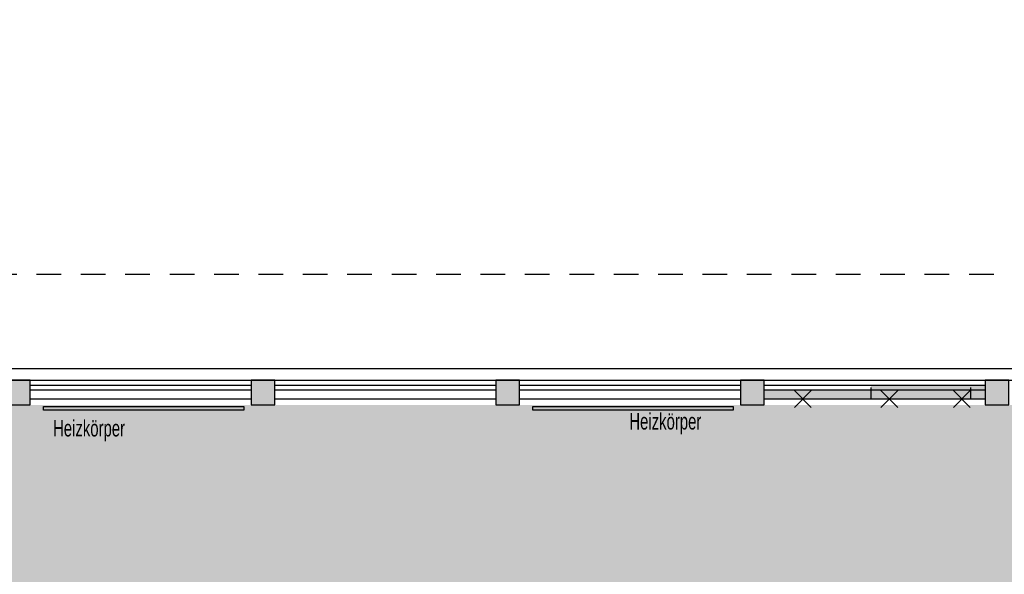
# Model space of a CAD drawing. Header units: metres. Extents: x -5 to 103, y -16 to 22.
# Tile 21 of 23: x 74.46 to 84.44, y 5.3 to 10.92. Entities that reach past the tile are written whole.
import ezdxf

# ---------------------------------------------------------------- set-up
doc = ezdxf.new("R2010")
doc.units = ezdxf.units.M
doc.header["$PDMODE"] = 65
doc.linetypes.add('AUSGEZOGEN', pattern=[0])
doc.linetypes.add('LINIE_2', pattern=[0.45, 0.25, -0.2])
for name, color, linetype, lineweight in [('XR$1$003METX_RAUMBESCHRIFTUNG_ENT', 7, 'Continuous', 13), ('XR$1$003STTXT_BAUTEILBESCHRIFTUNG', 7, 'Continuous', 13), ('XR$1$003UZ013_BETON_STAHLBETON', 8, 'Continuous', 13), ('XR$1$003WN111_ALLGEMEIN', 7, 'Continuous', 13), ('XR$1$004FE2DD_ZWEIDIMENSIONAL', 4, 'Continuous', 13), ('XR$1$004TT111_ALLGEMEIN', 7, 'Continuous', 13), ('XR$1$004TT2DD_ZWEIDIMENSIONAL', 4, 'Continuous', 13), ('XR$1$005BMENT_ENTWURF', 8, 'Continuous', 13), ('XR$2$STANDARD', 7, 'Continuous', 25)]:
    doc.layers.add(name, color=color, linetype=linetype, lineweight=lineweight)
doc.dimstyles.new('_DIMSTYLE_3', dxfattribs={"dimtxt": 0.75, "dimasz": 1, "dimexe": 0, "dimexo": 1e-06, "dimgap": 0.375, "dimtad": 0, "dimrnd": 0.01, "dimzin": 4, "dimdsep": 46, "dimtxsty": 'Standard', "dimblk1": 'ALL_ML_STRICH', "dimblk2": 'ALL_ML_STRICH', "dimsah": 1, "dimcen": 0, "dimse1": 1, "dimse2": 1, "dimadec": 0, "dimazin": 0, "dimtfac": 1, "dimtdec": 0, "dimtix": 1, "dimtmove": 2, "dimatfit": 3, "dimfxl": 1, "dimtzin": 0, "dimlwd": 0, "dimlwe": 25, "dimarcsym": 0})

# ---------------------------------------------------------------- blocks, each defined once
blk = doc.blocks.new('ALL_ML_STRICH')
at = {"color": 0, "linetype": 'ByBlock', "lineweight": -2}
for p, q in [((0, -0.5), (0, 0.5)), ((-0.3, -0.3), (0.3, 0.3)), ((-1, 0), (0.5, 0))]:
    blk.add_line(p, q, dxfattribs=at)
blk = doc.blocks.new('*D5')
at = {"layer": 'DEFPOINTS', "color": 0, "linetype": 'AUSGEZOGEN', "lineweight": 25}
for p in [(64.2385, 12.5385), (99.376, 7.2635), (102.7238, 7.2635)]:
    blk.add_point(p, dxfattribs=at)
at = {"layer": 'XR$2$STANDARD', "color": 0, "linetype": 'AUSGEZOGEN', "lineweight": -2}
for p, q in [((102.7238, 11.1135), (102.7238, 12.5385)), ((102.7238, 7.2635), (102.7238, 8.9635))]:
    blk.add_line(p, q, dxfattribs=at)
at = {"layer": 'XR$2$STANDARD', "color": 0, "linetype": 'AUSGEZOGEN', "lineweight": 25}
for p, rotation in [((102.7238, 12.5385), 90), ((102.7238, 7.2635), -90.00000000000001)]:
    blk.add_blockref('ALL_ML_STRICH', p, dxfattribs=dict(at, rotation=rotation))
at = {"layer": 'XR$2$STANDARD', "color": 0, "linetype": 'AUSGEZOGEN', "lineweight": 25, "insert": (102.7238, 10.0385), "char_height": 0.75, "width": 1.86375, "attachment_point": 5, "rotation": 90}
blk.add_mtext('\\W0.62;\\A1;{5.28\\H0.495000;\\S^ ;}', dxfattribs=at)
blk = doc.blocks.new('*D8')
at = {"layer": 'DEFPOINTS', "color": 0, "linetype": 'AUSGEZOGEN', "lineweight": 25}
for p in [(64.2385, 16.3042), (64.2385, 12.5385), (99.376, 7.2635)]:
    blk.add_point(p, dxfattribs=at)
at = {"layer": 'XR$2$STANDARD', "color": 0, "linetype": 'AUSGEZOGEN', "lineweight": -2}
for p, q in [((64.2385, 16.3042), (80.6197, 16.3042)), ((83.2135, 16.3042), (99.376, 16.3042))]:
    blk.add_line(p, q, dxfattribs=at)
at = {"layer": 'XR$2$STANDARD', "color": 0, "linetype": 'AUSGEZOGEN', "lineweight": 25, "rotation": 180}
blk.add_blockref('ALL_ML_STRICH', (64.2385, 16.3042), dxfattribs=at)
at = {"layer": 'XR$2$STANDARD', "color": 0, "linetype": 'AUSGEZOGEN', "lineweight": 25}
blk.add_blockref('ALL_ML_STRICH', (99.376, 16.3042), dxfattribs=at)
at = {"layer": 'XR$2$STANDARD', "color": 0, "linetype": 'AUSGEZOGEN', "lineweight": 25, "insert": (81.9166, 16.3042), "char_height": 0.75, "width": 2.329687, "attachment_point": 5}
blk.add_mtext('\\W0.62;\\A1;{35.14\\H0.495000;\\S^ ;}', dxfattribs=at)

msp = doc.modelspace()

# ---------------------------------------------------------------- hatches: boundary and pattern name
at = {"layer": 'XR$1$003METX_RAUMBESCHRIFTUNG_ENT', "linetype": 'AUSGEZOGEN', "lineweight": 25}
for points in [[(84.0967, 7.2135), (84.0967, 7.1885), (84.0967, 7.1635), (83.0867, 7.1635), (83.0867, 7.1885), (83.0867, 7.1892), (83.0867, 7.1899), (83.0867, 7.1906), (83.0867, 7.1913), (83.0867, 7.192), (83.0867, 7.1927), (83.0867, 7.1934), (83.0867, 7.1941), (83.0867, 7.1948), (83.0868, 7.1955), (83.0868, 7.1962), (83.0868, 7.1968), (83.0868, 7.1975), (83.0868, 7.1982), (83.0868, 7.1989), (83.0868, 7.1996), (83.0868, 7.2003), (83.0868, 7.201), (83.0868, 7.2017), (83.0868, 7.2024), (83.0868, 7.2031), (83.0868, 7.2038), (83.0869, 7.2045), (83.0869, 7.2052), (83.0869, 7.2059), (83.0869, 7.2066), (83.0869, 7.2073), (83.0869, 7.208), (83.0869, 7.2087), (83.0869, 7.2093), (83.087, 7.21), (83.087, 7.2107), (83.087, 7.2114), (83.087, 7.2121), (83.087, 7.2128), (83.087, 7.2135)], [(84.246, 7.2135), (84.246, 7.1635), (84.0967, 7.1635), (84.0967, 7.1885), (84.0967, 7.2135)], [(83.0867, 7.1635), (83.0867, 7.0735), (82.006, 7.0735), (82.006, 7.1635)], [(84.0967, 7.1635), (84.0967, 7.0735), (83.0867, 7.0735), (83.0867, 7.1635)], [(84.246, 7.1635), (84.246, 7.0735), (84.0967, 7.0735), (84.0967, 7.1635)]]:
    msp.add_hatch(color=0, dxfattribs=at).paths.add_polyline_path(points, flags=16)
at = {"layer": 'XR$1$004TT111_ALLGEMEIN', "linetype": 'AUSGEZOGEN', "lineweight": 25}
for points in [[(74.566, 7.2635), (74.566, 7.0135), (74.326, 7.0135), (74.326, 7.2635)], [(77.046, 7.2635), (77.046, 7.0135), (76.806, 7.0135), (76.806, 7.2635)], [(79.526, 7.2635), (79.526, 7.0135), (79.286, 7.0135), (79.286, 7.2635)], [(82.006, 7.2635), (82.006, 7.0135), (81.766, 7.0135), (81.766, 7.2635)], [(84.486, 7.2635), (84.486, 7.0135), (84.246, 7.0135), (84.246, 7.2635)]]:
    msp.add_hatch(color=0, dxfattribs=at).paths.add_polyline_path(points, flags=16)
at = {"layer": 'XR$2$STANDARD', "linetype": 'AUSGEZOGEN', "lineweight": 25, "true_color": 0xc4ffc4}
for points in [[(66.961, 7.0135), (66.961, 4.2585), (79.3343, 4.2585), (79.3343, 7.0135)], [(79.3843, 7.0135), (79.3343, 7.0135), (79.3343, 4.2585), (79.3843, 4.2585)], [(79.3843, 7.0135), (79.3843, 4.2585), (94.166, 4.2585), (94.166, 7.0135)]]:
    msp.add_hatch(color=254, dxfattribs=at).paths.add_polyline_path(points)

# ---------------------------------------------------------------- linework, layer by layer
at = {"layer": 'XR$1$003METX_RAUMBESCHRIFTUNG_ENT', "color": 0, "linetype": 'AUSGEZOGEN', "lineweight": 25}
for p, q in [((82.3127, 6.9885), (82.4827, 7.1585)), ((82.3127, 7.1585), (82.4827, 6.9885)), ((83.188, 6.9885), (83.3579, 7.1585)), ((83.188, 7.1585), (83.3579, 6.9885)), ((83.9239, 6.9885), (84.0938, 7.1585)), ((83.9239, 7.1585), (84.0938, 6.9885))]:
    msp.add_line(p, q, dxfattribs=at)
at = {"layer": 'XR$1$003STTXT_BAUTEILBESCHRIFTUNG', "color": 1, "linetype": 'AUSGEZOGEN', "lineweight": 25}
for p, q in [((64.281, 7.3835), (94.406, 7.3835)), ((64.646, 7.2635), (94.166, 7.2635)), ((74.566, 7.0735), (76.806, 7.0735)), ((77.046, 7.0735), (79.286, 7.0735)), ((79.526, 7.0735), (81.766, 7.0735)), ((82.006, 7.0735), (84.246, 7.0735))]:
    msp.add_line(p, q, dxfattribs=at)
at = {"layer": 'XR$1$003UZ013_BETON_STAHLBETON', "color": 0, "linetype": 'AUSGEZOGEN', "lineweight": 25}
for p, q in [((74.566, 7.2135), (76.806, 7.2135)), ((77.046, 7.2135), (79.286, 7.2135)), ((79.526, 7.2135), (81.766, 7.2135)), ((76.806, 7.1635), (74.566, 7.1635)), ((79.286, 7.1635), (77.046, 7.1635)), ((81.766, 7.1635), (79.526, 7.1635))]:
    msp.add_line(p, q, dxfattribs=at)
for points in [[(74.7022, 6.9972), (76.7314, 6.9972), (76.7314, 6.9597), (74.7022, 6.9597), (74.7022, 6.9972)], [(79.6622, 6.9972), (81.6914, 6.9972), (81.6914, 6.9597), (79.6622, 6.9597), (79.6622, 6.9972)]]:
    msp.add_lwpolyline(points, close=True, dxfattribs=at)
at = {"layer": 'XR$1$003WN111_ALLGEMEIN', "color": 2, "linetype": 'AUSGEZOGEN', "lineweight": 25}
for points in [[(74.326, 7.2635), (74.326, 7.0135), (74.566, 7.0135), (74.566, 7.2635), (74.326, 7.2635)], [(76.806, 7.2635), (76.806, 7.0135), (77.046, 7.0135), (77.046, 7.2635), (76.806, 7.2635)], [(79.286, 7.2635), (79.286, 7.0135), (79.526, 7.0135), (79.526, 7.2635), (79.286, 7.2635)], [(81.766, 7.2635), (81.766, 7.0135), (82.006, 7.0135), (82.006, 7.2635), (81.766, 7.2635)], [(84.246, 7.2635), (84.246, 7.0135), (84.486, 7.0135), (84.486, 7.2635), (84.246, 7.2635)]]:
    msp.add_lwpolyline(points, close=True, dxfattribs=at)
at = {"layer": 'XR$1$004FE2DD_ZWEIDIMENSIONAL', "color": 1, "linetype": 'AUSGEZOGEN', "lineweight": 25}
for p, q in [((82.006, 7.2135), (84.246, 7.2135)), ((83.0867, 7.1885), (83.0867, 7.0735)), ((84.0967, 7.1885), (84.0967, 7.0735)), ((84.246, 7.1635), (82.006, 7.1635))]:
    msp.add_line(p, q, dxfattribs=at)
at = {"layer": 'XR$1$005BMENT_ENTWURF', "color": 254, "linetype": 'LINIE_2', "lineweight": 25, "true_color": 0xf0f0b4}
msp.add_line((64.281, 8.3385), (94.406, 8.3385), dxfattribs=at)

# ---------------------------------------------------------------- texts
at = {"layer": 'XR$1$004TT2DD_ZWEIDIMENSIONAL', "color": 204, "linetype": 'AUSGEZOGEN', "lineweight": 13, "true_color": 0x821eb4, "char_height": 0.166, "width": 1.100488, "attachment_point": 7}
for insert in [(80.6386, 6.7138), (74.7989, 6.6435)]:
    msp.add_mtext('\\W0.68;Heizkörper', dxfattribs=dict(at, insert=insert))

# ---------------------------------------------------------------- dimensions: what is measured, and where the dimension line sits
at = {"layer": 'XR$2$STANDARD', "color": 0, "linetype": 'AUSGEZOGEN', "lineweight": 25}
dim = msp.add_linear_dim(base=(99.376, 16.3042), p1=(64.2385, 12.5385), p2=(99.376, 7.2635), dimstyle='_DIMSTYLE_3', override={"dimpost": '<>', "dimclrd": 0, "dimclre": 0, "dimclrt": 0, "dimlwd": 0, "dimlwe": 25}, dxfattribs=at)
dim.commit()
dim.dimension.update_dxf_attribs({"geometry": '*D8', "text_midpoint": (81.9166, 16.3042)})
dim = msp.add_linear_dim(base=(102.7238385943, 12.5385108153), p1=(99.3759775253, 7.2635108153), p2=(64.2384775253, 12.5385108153), angle=90, dimstyle='_DIMSTYLE_3', override={"dimpost": '<>', "dimclrd": 0, "dimclre": 0, "dimclrt": 0, "dimlwd": 0, "dimlwe": 25}, dxfattribs=at)
dim.commit()
dim.dimension.update_dxf_attribs({"geometry": '*D5', "text_midpoint": (102.7238385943, 10.038510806)})

doc.saveas('drawing.dxf')
